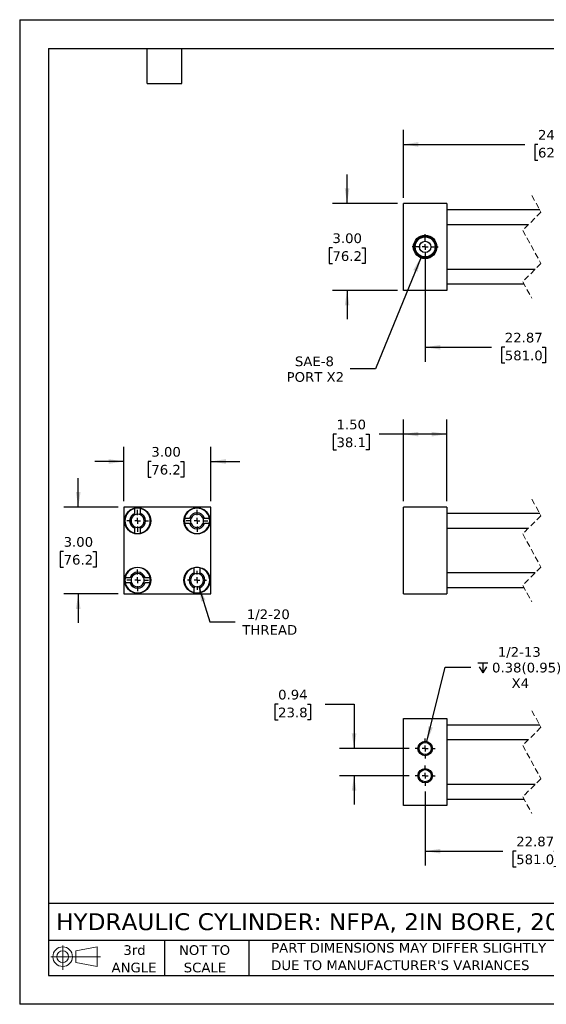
# Model space of a CAD drawing. Header units: inches. Extents: x 0 to 44, y 0 to 34.
# Tile 1 of 3: x 0 to 18.2, y 0 to 34. Entities that reach past the tile are written whole.
import ezdxf

# ---------------------------------------------------------------- set-up
doc = ezdxf.new("R2010")
doc.units = ezdxf.units.IN
doc.header["$LTSCALE"] = 4
doc.header["$MEASUREMENT"] = 0
for name, pattern in [('SLD-Center', [0.75, 0.6, -0.05, 0.05, -0.05]), ('SLD-Dashed', [0.075, 0.05, -0.025]), ('SLD-Solid', [0])]:
    doc.linetypes.add(name, pattern=pattern)
doc.layers.add('CENTER', color=40, linetype='SLD-Center')
doc.layers.add('SLD-DEFPOINTS', color=7, linetype='Continuous')
doc.layers.add('DIMENSIONS', color=140, linetype='SLD-Solid', lineweight=25)
doc.layers.add('TEXT', color=140, linetype='SLD-Solid', lineweight=25)
doc.styles.add('SLDTEXTSTYLE0', font='VERDANA.TTF')
doc.dimstyles.new('SLDDIMSTYLE0', dxfattribs={"dimtxt": 0.339844, "dimasz": 0.52, "dimexe": 0, "dimexo": 0.0625, "dimgap": 0.084961, "dimtad": 0, "dimtih": 1, "dimtoh": 1, "dimrnd": 1e-09, "dimzin": 4, "dimdsep": 46, "dimtxsty": 'SLDTEXTSTYLE0', "dimsah": 1, "dimcen": 0.09, "dimadec": 0, "dimazin": 1, "dimtfac": 1, "dimtofl": 0, "dimtmove": 0, "dimatfit": 3, "dimfxl": 0, "dimfrac": 2, "dimtolj": 1, "dimtzin": 12, "dimarcsym": 0})
doc.dimstyles.new('SLDDIMSTYLE1', dxfattribs={"dimtxt": 0.339844, "dimasz": 0.52, "dimexe": 0, "dimexo": 0.0625, "dimgap": 0.084961, "dimtad": 0, "dimtih": 1, "dimtoh": 1, "dimrnd": 1e-09, "dimzin": 12, "dimdsep": 46, "dimtxsty": 'SLDTEXTSTYLE0', "dimsah": 1, "dimcen": 0.09, "dimadec": 0, "dimazin": 3, "dimtfac": 1, "dimtofl": 0, "dimtmove": 0, "dimatfit": 3, "dimfxl": 0, "dimfrac": 2, "dimtolj": 1, "dimtzin": 12, "dimarcsym": 0})
doc.dimstyles.new('SLDDIMSTYLE3', dxfattribs={"dimtxt": 0.339844, "dimasz": 0.52, "dimexe": 0, "dimexo": 0.0625, "dimgap": 0.084961, "dimtad": 0, "dimtih": 1, "dimtoh": 1, "dimrnd": 1e-09, "dimzin": 4, "dimdsep": 46, "dimtxsty": 'SLDTEXTSTYLE0', "dimsah": 1, "dimcen": 0.09, "dimadec": 0, "dimazin": 1, "dimtfac": 1, "dimtmove": 0, "dimatfit": 0, "dimfxl": 0, "dimfrac": 2, "dimtolj": 1, "dimtzin": 12, "dimarcsym": 0})
doc.dimstyles.new('SLDDIMSTYLE4', dxfattribs={"dimtxt": 0.339844, "dimasz": 0.52, "dimexe": 0, "dimexo": 0.0625, "dimgap": 0.084961, "dimtad": 0, "dimtih": 1, "dimtoh": 1, "dimrnd": 1e-09, "dimdsep": 46, "dimtxsty": 'SLDTEXTSTYLE0', "dimsah": 1, "dimcen": 0.09, "dimadec": 0, "dimazin": 2, "dimtfac": 1, "dimtmove": 0, "dimatfit": 0, "dimfxl": 0, "dimfrac": 2, "dimtolj": 1, "dimtzin": 12, "dimarcsym": 0})
doc.dimstyles.new('SLDDIMSTYLE5', dxfattribs={"dimtxt": 0.339844, "dimasz": 0.52, "dimexe": 0, "dimexo": 0.0625, "dimgap": 0.084961, "dimtad": 0, "dimtih": 1, "dimtoh": 1, "dimrnd": 1e-09, "dimzin": 12, "dimdsep": 46, "dimtxsty": 'SLDTEXTSTYLE0', "dimsah": 1, "dimcen": 0, "dimadec": 0, "dimazin": 3, "dimtfac": 1, "dimtofl": 0, "dimtmove": 0, "dimatfit": 3, "dimfxl": 0, "dimfrac": 2, "dimtolj": 1, "dimtzin": 12, "dimarcsym": 0})
doc.dimstyles.new('SLDDIMSTYLE6', dxfattribs={"dimtxt": 0.339844, "dimasz": 0.52, "dimexe": 0, "dimexo": 0.0625, "dimgap": 0.084961, "dimtad": 0, "dimtih": 1, "dimtoh": 1, "dimrnd": 1e-09, "dimzin": 12, "dimdsep": 46, "dimtxsty": 'SLDTEXTSTYLE0', "dimsah": 1, "dimcen": 0, "dimadec": 0, "dimazin": 3, "dimtfac": 1, "dimtofl": 0, "dimtmove": 0, "dimatfit": 3, "dimfxl": 0, "dimfrac": 2, "dimtolj": 1, "dimtzin": 12, "dimarcsym": 0})

# ---------------------------------------------------------------- blocks, each defined once
blk = doc.blocks.new('Block11')
at = {"color": 7, "linetype": 'SLD-Solid', "lineweight": 18}
for p, q in [((0.408, 0.836), (0.408, 0)), ((0.863, 0.656), (1.602, 0.792)), ((1.602, 0.792), (1.602, 0.115)), ((0, 0.454), (1.712, 0.454)), ((0.863, 0.251), (0.863, 0.656)), ((0.863, 0.251), (1.602, 0.115))]:
    blk.add_line(p, q, dxfattribs=at)
for radius in [0.339, 0.202]:
    blk.add_circle((0.408, 0.454), radius, dxfattribs=at)
blk = doc.blocks.new('Block12')
at = {"layer": 'SLD-DEFPOINTS'}
blk.add_blockref('Block11', (0, 0), dxfattribs=at)
blk = doc.blocks.new('SW_NOTE_0_3')
at = {"layer": 'TEXT', "color": 0, "char_height": 0.33333, "attachment_point": 1, "style": 'SLDTEXTSTYLE0'}
for s, insert in [('PART DIMENSIONS MAY DIFFER SLIGHTLY ', (0, 0.423)), ("DUE TO MANUFACTURER'S VARIANCES", (0, -0.179))]:
    blk.add_mtext(s, dxfattribs=dict(at, insert=insert))
blk = doc.blocks.new('SW_NOTE_0_4')
at = {"layer": 'TEXT', "color": 0, "char_height": 0.3333, "attachment_point": 2, "style": 'SLDTEXTSTYLE0'}
for s, insert in [('NOT TO', (0.828, 0.423)), ('SCALE', (0.843, -0.179))]:
    blk.add_mtext(s, dxfattribs=dict(at, insert=insert))
blk = doc.blocks.new('SW_NOTE_0_5')
at = {"layer": 'TEXT', "color": 0, "char_height": 0.3333, "attachment_point": 2, "style": 'SLDTEXTSTYLE0'}
for s, insert in [('3rd', (0.365, 0.423)), ('ANGLE', (0.349, -0.179))]:
    blk.add_mtext(s, dxfattribs=dict(at, insert=insert))
blk = doc.blocks.new('_D')
at = {"layer": 'DIMENSIONS'}
for p, q in [((13.246, 17.37), (13.246, 20.19)), ((14.746, 17.37), (14.746, 20.19)), ((10.936, 19.69), (10.822, 19.69)), ((10.822, 19.69), (10.822, 19.15)), ((11.946, 19.69), (12.06, 19.69)), ((12.06, 19.69), (12.06, 19.15)), ((13.246, 19.69), (12.406, 19.69)), ((14.746, 19.69), (13.246, 19.69)), ((10.822, 19.15), (10.936, 19.15)), ((12.06, 19.15), (11.946, 19.15))]:
    blk.add_line(p, q, dxfattribs=at)
for points in [[(13.246, 19.69), (13.766, 19.61), (13.766, 19.77)], [(14.746, 19.69), (14.226, 19.77), (14.226, 19.61)]]:
    blk.add_solid(points, dxfattribs=at)
at = {"layer": 'DIMENSIONS', "char_height": 0.3333, "attachment_point": 1, "style": 'SLDTEXTSTYLE0'}
for s, insert in [('1.50', (10.936, 20.189)), ('38.1', (10.936, 19.573))]:
    blk.add_mtext(s, dxfattribs=dict(at, insert=insert))
blk = doc.blocks.new('_D_8')
at = {"layer": 'DIMENSIONS'}
for p, q in [((3.596, 17.37), (3.596, 19.245)), ((6.596, 17.37), (6.596, 19.245)), ((3.596, 18.745), (2.596, 18.745)), ((4.544, 18.745), (4.43, 18.745)), ((4.43, 18.745), (4.43, 18.205)), ((5.554, 18.745), (5.668, 18.745)), ((5.668, 18.745), (5.668, 18.205)), ((6.596, 18.745), (7.596, 18.745)), ((4.43, 18.205), (4.544, 18.205)), ((5.668, 18.205), (5.554, 18.205))]:
    blk.add_line(p, q, dxfattribs=at)
for points in [[(3.596, 18.745), (3.076, 18.825), (3.076, 18.665)], [(6.596, 18.745), (7.116, 18.665), (7.116, 18.825)]]:
    blk.add_solid(points, dxfattribs=at)
at = {"layer": 'DIMENSIONS', "char_height": 0.3333, "attachment_point": 1, "style": 'SLDTEXTSTYLE0'}
for s, insert in [('3.00', (4.544, 19.245)), ('76.2', (4.544, 18.628))]:
    blk.add_mtext(s, dxfattribs=dict(at, insert=insert))
blk = doc.blocks.new('_D_9')
at = {"layer": 'DIMENSIONS'}
for p, q in [((2.021, 17.17), (2.021, 18.17)), ((3.396, 17.17), (1.521, 17.17)), ((1.516, 15.636), (1.402, 15.636)), ((1.402, 15.636), (1.402, 15.096)), ((2.526, 15.636), (2.64, 15.636)), ((2.64, 15.636), (2.64, 15.096)), ((1.402, 15.096), (1.516, 15.096)), ((2.64, 15.096), (2.526, 15.096)), ((3.396, 14.17), (1.521, 14.17)), ((2.021, 14.17), (2.021, 13.17))]:
    blk.add_line(p, q, dxfattribs=at)
for points in [[(2.021, 17.17), (2.101, 17.69), (1.941, 17.69)], [(2.021, 14.17), (1.941, 13.65), (2.101, 13.65)]]:
    blk.add_solid(points, dxfattribs=at)
at = {"layer": 'DIMENSIONS', "char_height": 0.3333, "attachment_point": 1, "style": 'SLDTEXTSTYLE0'}
for s, insert in [('3.00', (1.516, 16.135)), ('76.2', (1.516, 15.519))]:
    blk.add_mtext(s, dxfattribs=dict(at, insert=insert))
blk = doc.blocks.new('_D_10')
at = {"layer": 'DIMENSIONS'}
for p, q in [((6.187, 14.429), (6.56, 13.213)), ((6.56, 13.213), (7.435, 13.213))]:
    blk.add_line(p, q, dxfattribs=at)
blk.add_solid([(6.187, 14.429), (6.263, 13.908), (6.416, 13.955)], dxfattribs=at)
at = {"layer": 'DIMENSIONS', "char_height": 0.3333, "attachment_point": 1, "style": 'SLDTEXTSTYLE0'}
for s, insert in [('1/2-20', (7.84, 13.636)), ('THREAD', (7.685, 13.096))]:
    blk.add_mtext(s, dxfattribs=dict(at, insert=insert))
blk = doc.blocks.new('SW_CENTERMARKSYMBOL_0')
at = {"layer": 'CENTER', "color": 0}
for p, q in [((0, 0.2), (0, 0.375)), ((-0.2, 0), (-0.375, 0)), ((0, 0), (-0.1, 0)), ((0, 0), (0, 0.1)), ((0, 0), (0, -0.1)), ((0, 0), (0.1, 0)), ((0.2, 0), (0.375, 0)), ((0, -0.2), (0, -0.375))]:
    blk.add_line(p, q, dxfattribs=at)
blk = doc.blocks.new('SW_CENTERMARKSYMBOL_1')
at = {"layer": 'CENTER', "color": 0}
for p, q in [((-0.2, 0), (-0.32655, 0)), ((0, 0), (-0.1, 0)), ((0, 0.2), (0, 0.32655)), ((0, 0), (0, 0.1)), ((0, 0), (0, -0.1)), ((0, 0), (0.1, 0)), ((0.2, 0), (0.32655, 0)), ((0, -0.2), (0, -0.32655))]:
    blk.add_line(p, q, dxfattribs=at)
blk = doc.blocks.new('SW_CENTERMARKSYMBOL_2')
at = {"layer": 'CENTER', "color": 0}
for p, q in [((0, 0.2), (0, 0.375)), ((-0.2, 0), (-0.375, 0)), ((0, 0), (-0.1, 0)), ((0, 0), (0, 0.1)), ((0, 0), (0, -0.1)), ((0, 0), (0.1, 0)), ((0.2, 0), (0.375, 0)), ((0, -0.2), (0, -0.375))]:
    blk.add_line(p, q, dxfattribs=at)
blk = doc.blocks.new('SW_CENTERMARKSYMBOL_3')
at = {"layer": 'CENTER', "color": 0}
for p, q in [((0, 0.2), (0, 0.375)), ((-0.2, 0), (-0.375, 0)), ((0, 0), (-0.1, 0)), ((0, 0), (0, 0.1)), ((0, 0), (0, -0.1)), ((0, 0), (0.1, 0)), ((0.2, 0), (0.375, 0)), ((0, -0.2), (0, -0.375))]:
    blk.add_line(p, q, dxfattribs=at)
blk = doc.blocks.new('_D_13')
at = {"layer": 'DIMENSIONS'}
for p, q in [((13.996, 25.954), (13.996, 22.189)), ((21.942, 25.954), (21.942, 22.189)), ((21.071, 22.912), (20.849, 22.467)), ((21.182, 22.689), (21.071, 22.912)), ((13.996, 22.689), (16.285, 22.689)), ((16.745, 22.689), (16.631, 22.689)), ((16.631, 22.689), (16.631, 22.149)), ((18.038, 22.689), (18.152, 22.689)), ((18.152, 22.689), (18.152, 22.149)), ((20.738, 22.689), (18.498, 22.689)), ((20.849, 22.467), (20.738, 22.689)), ((21.942, 22.689), (21.182, 22.689)), ((16.631, 22.149), (16.745, 22.149)), ((18.152, 22.149), (18.038, 22.149))]:
    blk.add_line(p, q, dxfattribs=at)
for points in [[(13.996, 22.689), (14.516, 22.609), (14.516, 22.769)], [(21.942, 22.689), (21.422, 22.769), (21.422, 22.609)]]:
    blk.add_solid(points, dxfattribs=at)
at = {"layer": 'DIMENSIONS', "char_height": 0.3333, "attachment_point": 1, "style": 'SLDTEXTSTYLE0'}
for s, insert in [('22.87', (16.745, 23.189)), ('581.0', (16.745, 22.573))]:
    blk.add_mtext(s, dxfattribs=dict(at, insert=insert))
blk = doc.blocks.new('_D_14')
at = {"layer": 'DIMENSIONS'}
for p, q in [((11.301, 27.654), (11.301, 28.654)), ((13.046, 27.654), (10.801, 27.654)), ((10.796, 26.121), (10.681, 26.121)), ((10.681, 26.121), (10.681, 25.581)), ((11.805, 26.121), (11.92, 26.121)), ((11.92, 26.121), (11.92, 25.581)), ((10.681, 25.581), (10.796, 25.581)), ((11.92, 25.581), (11.805, 25.581)), ((13.046, 24.654), (10.801, 24.654)), ((11.301, 24.654), (11.301, 23.654))]:
    blk.add_line(p, q, dxfattribs=at)
for points in [[(11.301, 27.654), (11.381, 28.174), (11.221, 28.174)], [(11.301, 24.654), (11.221, 24.134), (11.381, 24.134)]]:
    blk.add_solid(points, dxfattribs=at)
at = {"layer": 'DIMENSIONS', "char_height": 0.3333, "attachment_point": 1, "style": 'SLDTEXTSTYLE0'}
for s, insert in [('3.00', (10.796, 26.621)), ('76.2', (10.796, 26.005))]:
    blk.add_mtext(s, dxfattribs=dict(at, insert=insert))
blk = doc.blocks.new('_D_15')
at = {"layer": 'DIMENSIONS'}
for p, q in [((13.246, 27.854), (13.246, 30.193)), ((22.942, 27.854), (22.942, 30.193)), ((13.246, 29.693), (17.431, 29.693)), ((17.891, 29.693), (17.777, 29.693)), ((17.777, 29.693), (17.777, 29.153)), ((19.184, 29.693), (19.298, 29.693)), ((19.298, 29.693), (19.298, 29.153)), ((19.801, 29.693), (19.644, 29.693)), ((19.912, 29.471), (19.801, 29.693)), ((20.134, 29.915), (19.912, 29.471)), ((20.245, 29.693), (20.134, 29.915)), ((22.942, 29.693), (20.245, 29.693)), ((17.777, 29.153), (17.891, 29.153)), ((19.298, 29.153), (19.184, 29.153))]:
    blk.add_line(p, q, dxfattribs=at)
for points in [[(13.246, 29.693), (13.766, 29.613), (13.766, 29.773)], [(22.942, 29.693), (22.422, 29.773), (22.422, 29.613)]]:
    blk.add_solid(points, dxfattribs=at)
at = {"layer": 'DIMENSIONS', "char_height": 0.3333, "attachment_point": 1, "style": 'SLDTEXTSTYLE0'}
for s, insert in [('24.62', (17.891, 30.192)), ('625.5', (17.891, 29.576))]:
    blk.add_mtext(s, dxfattribs=dict(at, insert=insert))
blk = doc.blocks.new('_D_17')
at = {"layer": 'DIMENSIONS'}
for p, q in [((13.854, 25.803), (12.283, 21.947)), ((12.283, 21.947), (11.408, 21.947))]:
    blk.add_line(p, q, dxfattribs=at)
blk.add_solid([(13.854, 25.803), (13.583, 25.352), (13.732, 25.291)], dxfattribs=at)
at = {"layer": 'DIMENSIONS', "char_height": 0.3333, "attachment_point": 1, "style": 'SLDTEXTSTYLE0'}
for s, insert in [('SAE-8', (9.5, 22.37)), ('PORT X2', (9.214, 21.83))]:
    blk.add_mtext(s, dxfattribs=dict(at, insert=insert))
blk = doc.blocks.new('SW_CENTERMARKSYMBOL_5')
at = {"layer": 'CENTER', "color": 0}
for p, q in [((0, 0.2), (0, 0.444)), ((-0.2, 0), (-0.444, 0)), ((0, 0), (-0.1, 0)), ((0, 0), (0, 0.1)), ((0, 0), (0, -0.1)), ((0, 0), (0.1, 0)), ((0.2, 0), (0.444, 0)), ((0, -0.2), (0, -0.444))]:
    blk.add_line(p, q, dxfattribs=at)
blk = doc.blocks.new('_D_18')
at = {"layer": 'DIMENSIONS'}
for p, q in [((21.942, 7.695), (21.942, 4.789)), ((13.996, 7.345), (13.996, 4.789)), ((19.002, 5.512), (18.891, 5.289)), ((19.225, 5.067), (19.002, 5.512)), ((13.996, 5.289), (16.678, 5.289)), ((17.139, 5.289), (17.025, 5.289)), ((17.025, 5.289), (17.025, 4.749)), ((18.432, 5.289), (18.546, 5.289)), ((18.546, 5.289), (18.546, 4.749)), ((18.891, 5.289), (18.892, 5.289)), ((19.336, 5.289), (19.225, 5.067)), ((21.942, 5.289), (19.336, 5.289)), ((17.025, 4.749), (17.139, 4.749)), ((18.546, 4.749), (18.432, 4.749))]:
    blk.add_line(p, q, dxfattribs=at)
for points in [[(13.996, 5.289), (14.516, 5.209), (14.516, 5.369)], [(21.942, 5.289), (21.422, 5.369), (21.422, 5.209)]]:
    blk.add_solid(points, dxfattribs=at)
at = {"layer": 'DIMENSIONS', "char_height": 0.3333, "attachment_point": 1, "style": 'SLDTEXTSTYLE0'}
for s, insert in [('22.87', (17.139, 5.789)), ('581.0', (17.139, 5.173))]:
    blk.add_mtext(s, dxfattribs=dict(at, insert=insert))
blk = doc.blocks.new('_D_20')
at = {"layer": 'DIMENSIONS'}
for p, q in [((8.92, 10.362), (8.806, 10.362)), ((8.806, 10.362), (8.806, 9.822)), ((9.93, 10.362), (10.044, 10.362)), ((10.044, 10.362), (10.044, 9.822)), ((10.542, 10.362), (11.542, 10.362)), ((11.542, 10.362), (11.542, 8.833)), ((8.806, 9.822), (8.92, 9.822)), ((10.044, 9.822), (9.93, 9.822)), ((13.446, 8.833), (11.042, 8.833)), ((13.446, 7.895), (11.042, 7.895)), ((11.542, 7.895), (11.542, 6.895))]:
    blk.add_line(p, q, dxfattribs=at)
for points in [[(11.542, 8.833), (11.622, 9.353), (11.462, 9.353)], [(11.542, 7.895), (11.462, 7.375), (11.622, 7.375)]]:
    blk.add_solid(points, dxfattribs=at)
at = {"layer": 'DIMENSIONS', "char_height": 0.3333, "attachment_point": 1, "style": 'SLDTEXTSTYLE0'}
for s, insert in [('0.94', (8.92, 10.861)), ('23.8', (8.92, 10.245))]:
    blk.add_mtext(s, dxfattribs=dict(at, insert=insert))
blk = doc.blocks.new('SW_SYMBOL_HOLE_DEPTH')
at = {"layer": 'DIMENSIONS', "color": 0}
for p, q in [((0, 138), (126, 138)), ((63, 138), (63, 12)), ((16, 87), (63, 12)), ((110, 87), (63, 12))]:
    blk.add_line(p, q, dxfattribs=at)
blk = doc.blocks.new('_D_21')
at = {"layer": 'DIMENSIONS'}
for p, q in [((14.057, 9.076), (14.692, 11.641)), ((14.692, 11.641), (15.567, 11.641))]:
    blk.add_line(p, q, dxfattribs=at)
blk.add_solid([(14.057, 9.076), (14.259, 9.561), (14.104, 9.6)], dxfattribs=at)
at = {"layer": 'DIMENSIONS', "xscale": 0.002688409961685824, "yscale": 0.002688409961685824, "zscale": 0.002688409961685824}
blk.add_blockref('SW_SYMBOL_HOLE_DEPTH', (15.817, 11.416), dxfattribs=at)
at = {"layer": 'DIMENSIONS', "char_height": 0.3333, "attachment_point": 1, "style": 'SLDTEXTSTYLE0'}
for s, insert in [('1/2-13', (16.504, 12.334)), ('0.38(0.95)', (16.303, 11.794)), ('X4', (16.978, 11.254))]:
    blk.add_mtext(s, dxfattribs=dict(at, insert=insert))
blk = doc.blocks.new('SW_CENTERMARKSYMBOL_8')
at = {"layer": 'CENTER', "color": 0}
for p, q in [((0, 0.2), (0, 0.35)), ((-0.2, 0), (-0.35, 0)), ((0, 0), (-0.1, 0)), ((0, 0), (0, 0.1)), ((0, 0), (0, -0.1)), ((0, 0), (0.1, 0)), ((0.2, 0), (0.35, 0)), ((0, -0.2), (0, -0.35))]:
    blk.add_line(p, q, dxfattribs=at)
blk = doc.blocks.new('SW_CENTERMARKSYMBOL_9')
at = {"layer": 'CENTER', "color": 0}
for p, q in [((0, 0.2), (0, 0.35)), ((-0.2, 0), (-0.35, 0)), ((0, 0), (-0.1, 0)), ((0, 0), (0, 0.1)), ((0, 0), (0, -0.1)), ((0, 0), (0.1, 0)), ((0.2, 0), (0.35, 0)), ((0, -0.2), (0, -0.35))]:
    blk.add_line(p, q, dxfattribs=at)

msp = doc.modelspace()

# ---------------------------------------------------------------- linework, layer by layer
at = {"color": 7, "linetype": 'SLD-Solid'}
for p, q in [((0, 34), (0, 0)), ((0, 34), (44, 34)), ((44, 0), (0, 0))]:
    msp.add_line(p, q, dxfattribs=at)
at = {"color": 7, "linetype": 'SLD-Dashed', "lineweight": 18}
for p, q in [((17.678, 27.929), (17.993, 27.356)), ((17.993, 27.356), (17.363, 26.726)), ((17.363, 26.726), (17.993, 25.581)), ((17.993, 25.581), (17.363, 24.951)), ((17.363, 24.951), (17.678, 24.379)), ((17.678, 17.445), (17.993, 16.873)), ((17.993, 16.873), (17.363, 16.243)), ((17.363, 16.243), (17.993, 15.098)), ((17.993, 15.098), (17.363, 14.468)), ((17.363, 14.468), (17.678, 13.895)), ((17.678, 10.139), (17.993, 9.567)), ((17.993, 9.567), (17.363, 8.937)), ((17.363, 8.937), (17.993, 7.792)), ((17.993, 7.792), (17.363, 7.162)), ((17.363, 7.162), (17.678, 6.589))]:
    msp.add_line(p, q, dxfattribs=at)
for p, q in [((13.246, 24.654), (13.246, 27.654)), ((14.746, 27.654), (13.246, 27.654)), ((14.746, 27.654), (14.746, 24.654)), ((17.953, 27.429), (14.746, 27.429)), ((14.746, 26.929), (17.565, 26.929)), ((13.809, 26.099), (13.809, 26.209)), ((17.79, 25.379), (14.746, 25.379)), ((14.746, 24.879), (17.403, 24.879)), ((14.746, 24.654), (13.246, 24.654)), ((6.596, 17.17), (3.596, 17.17)), ((3.596, 17.17), (3.596, 14.17)), ((3.977, 16.954), (3.977, 17.123)), ((4.164, 17.123), (4.164, 16.954)), ((6.596, 14.17), (6.596, 17.17)), ((13.246, 14.17), (13.246, 17.17)), ((14.746, 17.17), (13.246, 17.17)), ((14.746, 17.17), (14.746, 14.17)), ((5.693, 16.789), (5.862, 16.789)), ((6.379, 16.789), (6.548, 16.789)), ((17.953, 16.945), (14.746, 16.945)), ((3.977, 16.268), (3.977, 16.437)), ((4.164, 16.437), (4.164, 16.268)), ((5.862, 16.602), (5.693, 16.602)), ((6.548, 16.602), (6.379, 16.602)), ((14.746, 16.445), (17.565, 16.445)), ((6.027, 14.904), (6.027, 15.073)), ((6.214, 15.073), (6.214, 14.904)), ((3.643, 14.739), (3.812, 14.739)), ((4.329, 14.739), (4.498, 14.739)), ((17.79, 14.895), (14.746, 14.895)), ((3.812, 14.552), (3.643, 14.552)), ((4.498, 14.552), (4.329, 14.552)), ((6.027, 14.218), (6.027, 14.387)), ((6.214, 14.387), (6.214, 14.218)), ((14.746, 14.395), (17.403, 14.395)), ((3.596, 14.17), (6.596, 14.17)), ((13.246, 14.17), (14.746, 14.17)), ((13.246, 6.864), (13.246, 9.864)), ((13.246, 9.864), (14.746, 9.864)), ((14.746, 9.864), (14.746, 6.864)), ((17.953, 9.639), (14.746, 9.639)), ((14.746, 9.139), (17.565, 9.139)), ((17.79, 7.589), (14.746, 7.589)), ((14.746, 6.864), (13.246, 6.864)), ((14.746, 7.089), (17.403, 7.089))]:
    msp.add_line(p, q)
for centre, radius in [((13.996, 26.154), 0.405), ((13.996, 26.154), 0.379), ((13.996, 26.154), 0.344), ((13.996, 26.154), 0.195), ((4.071, 16.695), 0.453), ((6.121, 16.695), 0.453), ((4.071, 14.645), 0.453), ((6.121, 14.645), 0.453), ((13.996, 8.833), 0.25), ((13.996, 8.833), 0.211), ((13.996, 7.895), 0.25), ((13.996, 7.895), 0.211)]:
    msp.add_circle(centre, radius)
for centre, radius, start, end in [((4.071, 16.695), 0.438, 102.3736, 257.6264), ((4.071, 16.695), 0.438, 77.6264, 102.3736), ((4.071, 16.695), 0.438, 282.3736, 77.6264), ((6.121, 16.695), 0.437, 12.3736, 167.6264), ((4.071, 16.695), 0.275, 109.9323, 250.0677), ((4.071, 16.695), 0.227, 114.4448, 245.5552), ((4.071, 16.695), 0.227, 65.5552, 114.4448), ((4.071, 16.695), 0.275, 289.9323, 70.0677), ((4.071, 16.695), 0.227, 294.4448, 65.5552), ((6.121, 16.695), 0.437, 167.6264, 192.3736), ((6.121, 16.695), 0.275, 19.9323, 160.0677), ((6.121, 16.695), 0.227, 155.5552, 204.4448), ((6.121, 16.695), 0.227, 24.4448, 155.5552), ((6.121, 16.695), 0.227, 335.5552, 24.4448), ((6.121, 16.695), 0.438, 347.6264, 12.3736), ((4.071, 16.695), 0.227, 245.5552, 294.4448), ((6.121, 16.695), 0.438, 192.3736, 347.6264), ((6.121, 16.695), 0.275, 199.9323, 340.0677), ((6.121, 16.695), 0.227, 204.4448, 335.5552), ((4.071, 16.695), 0.438, 257.6264, 282.3736), ((4.071, 14.645), 0.438, 12.3736, 167.6264), ((6.121, 14.645), 0.438, 102.3736, 257.6264), ((6.121, 14.645), 0.438, 77.6264, 102.3736), ((6.121, 14.645), 0.438, 282.3736, 77.6264), ((4.071, 14.645), 0.438, 167.6264, 192.3736), ((4.071, 14.645), 0.275, 19.9323, 160.0677), ((4.071, 14.645), 0.227, 155.5552, 204.4448), ((4.071, 14.645), 0.227, 24.4448, 155.5552), ((4.071, 14.645), 0.227, 335.5552, 24.4448), ((4.071, 14.645), 0.438, 347.6264, 12.3736), ((6.121, 14.645), 0.275, 109.9323, 250.0677), ((6.121, 14.645), 0.227, 114.4448, 245.5552), ((6.121, 14.645), 0.227, 65.5552, 114.4448), ((6.121, 14.645), 0.275, 289.9323, 70.0677), ((6.121, 14.645), 0.227, 294.4448, 65.5552), ((4.071, 14.645), 0.437, 192.3736, 347.6264), ((4.071, 14.645), 0.275, 199.9323, 340.0677), ((4.071, 14.645), 0.227, 204.4448, 335.5552), ((6.121, 14.645), 0.227, 245.5552, 294.4448), ((6.121, 14.645), 0.437, 257.6264, 282.3736)]:
    msp.add_arc(centre, radius, start, end)
for points in [[(3.977, 16.902), (3.977, 16.919), (3.977, 16.937), (3.977, 16.954)], [(4.164, 16.902), (4.164, 16.919), (4.164, 16.937), (4.164, 16.954)], [(5.914, 16.789), (5.897, 16.789), (5.879, 16.789), (5.862, 16.789)], [(6.327, 16.789), (6.344, 16.789), (6.362, 16.789), (6.379, 16.789)], [(3.977, 16.489), (3.977, 16.472), (3.977, 16.454), (3.977, 16.437)], [(4.164, 16.437), (4.164, 16.454), (4.164, 16.472), (4.164, 16.489)], [(5.862, 16.602), (5.879, 16.602), (5.897, 16.602), (5.914, 16.602)], [(6.327, 16.602), (6.344, 16.602), (6.362, 16.602), (6.379, 16.602)], [(3.864, 14.739), (3.847, 14.739), (3.829, 14.739), (3.812, 14.739)], [(4.329, 14.739), (4.312, 14.739), (4.294, 14.739), (4.277, 14.739)], [(6.027, 14.904), (6.027, 14.887), (6.027, 14.869), (6.027, 14.852)], [(6.214, 14.852), (6.214, 14.869), (6.214, 14.887), (6.214, 14.904)], [(3.864, 14.552), (3.847, 14.552), (3.829, 14.552), (3.812, 14.552)], [(4.277, 14.552), (4.294, 14.552), (4.312, 14.552), (4.329, 14.552)], [(6.027, 14.439), (6.027, 14.422), (6.027, 14.404), (6.027, 14.387)], [(6.214, 14.439), (6.214, 14.422), (6.214, 14.404), (6.214, 14.387)]]:
    msp.add_open_spline(points, degree=3)
at = {"layer": 'TEXT'}
for p, q in [((1, 33), (43, 33)), ((1, 33), (1, 1)), ((4.4, 31.8), (4.4, 33)), ((5.6, 31.8), (5.6, 33)), ((4.4, 31.8), (5.6, 31.8)), ((43, 3.484), (1, 3.484)), ((43, 2.2), (1, 2.2)), ((5, 2.2), (5, 1)), ((7.907, 2.2), (7.907, 1)), ((1, 1), (43, 1))]:
    msp.add_line(p, q, dxfattribs=at)

# ---------------------------------------------------------------- block references
at = {"layer": 'CENTER'}
for name, p in [('SW_CENTERMARKSYMBOL_5', (13.996, 26.154)), ('SW_CENTERMARKSYMBOL_3', (4.071, 16.695)), ('SW_CENTERMARKSYMBOL_2', (6.121, 16.695)), ('SW_CENTERMARKSYMBOL_0', (4.071, 14.645)), ('SW_CENTERMARKSYMBOL_1', (6.121, 14.645)), ('SW_CENTERMARKSYMBOL_9', (13.996, 8.833)), ('SW_CENTERMARKSYMBOL_8', (13.996, 7.895))]:
    msp.add_blockref(name, p, dxfattribs=at)
at = {"layer": 'SLD-DEFPOINTS'}
msp.add_blockref('Block12', (1.077, 1.19), dxfattribs=at)
at = {"layer": 'TEXT'}
for name, p in [('SW_NOTE_0_5', (3.598, 1.617)), ('SW_NOTE_0_4', (5.552, 1.617)), ('SW_NOTE_0_3', (8.68, 1.696))]:
    msp.add_blockref(name, p, dxfattribs=at)

# ---------------------------------------------------------------- texts
at = {"layer": 'TEXT', "insert": (1.254, 3.145), "char_height": 0.58333, "attachment_point": 1, "style": 'SLDTEXTSTYLE0'}
msp.add_mtext('HYDRAULIC CYLINDER: NFPA, 2IN BORE, 20IN STROKE', dxfattribs=at)

# ---------------------------------------------------------------- dimensions: what is measured, and where the dimension line sits
at = {"layer": 'DIMENSIONS'}
for base, p1, p2, text, picture, middle in [((22.942, 29.693), (13.246, 27.654), (22.942, 27.654), '24.62', '_D_15', (18.537, 29.693)), ((13.996, 22.689), (21.942, 26.154), (13.996, 26.154), '22.87', '_D_13', (17.392, 22.689))]:
    dim = msp.add_linear_dim(base=base, p1=p1, p2=p2, text=text, dimstyle='SLDDIMSTYLE1', dxfattribs=at)
    dim.commit()
    dim.dimension.update_dxf_attribs({"geometry": picture, "text_midpoint": middle, "dimtype": 160})
for base, p1, p2, dimstyle, picture, middle in [((11.301, 27.654), (13.246, 24.654), (13.246, 27.654), 'SLDDIMSTYLE3', '_D_14', (11.301, 26.121)), ((2.021, 14.17), (3.596, 17.17), (3.596, 14.17), 'SLDDIMSTYLE3', '_D_9', (2.021, 15.636)), ((11.542, 7.895), (13.646, 8.833), (13.646, 7.895), 'SLDDIMSTYLE4', '_D_20', (11.542, 10.362))]:
    dim = msp.add_linear_dim(base=base, p1=p1, p2=p2, angle=90, dimstyle=dimstyle, dxfattribs=at)
    dim.commit()
    dim.dimension.update_dxf_attribs({"geometry": picture, "text_midpoint": middle, "dimtype": 160})
for p1, p2, text, picture, middle in [((14.139, 26.505), (13.854, 25.803), 'SAE-8\\PPORT X2', '_D_17', (10.186, 21.947)), ((13.936, 8.591), (14.057, 9.076), '1/2-13\\P{\\fGDT;x}0.38(0.95)\\PX4', '_D_21', (17.272, 11.641))]:
    dim = msp.add_diameter_dim_2p(p1=p1, p2=p2, text=text, dimstyle='SLDDIMSTYLE6', override={"dimpost": '<>'}, dxfattribs=at)
    dim.commit()
    dim.dimension.update_dxf_attribs({"geometry": picture, "text_midpoint": middle, "dimtype": 163})
for base, p1, p2, dimstyle, picture, middle in [((13.246, 19.69), (14.746, 17.17), (13.246, 17.17), 'SLDDIMSTYLE0', '_D', (11.441, 19.69)), ((3.596, 18.745), (6.596, 17.17), (3.596, 17.17), 'SLDDIMSTYLE3', '_D_8', (5.049, 18.745))]:
    dim = msp.add_linear_dim(base=base, p1=p1, p2=p2, dimstyle=dimstyle, dxfattribs=at)
    dim.commit()
    dim.dimension.update_dxf_attribs({"geometry": picture, "text_midpoint": middle, "dimtype": 160})
dim = msp.add_radius_dim(center=(6.121, 14.645), mpoint=(6.187, 14.429), text='1/2-20\\PTHREAD', dimstyle='SLDDIMSTYLE5', dxfattribs=at)
dim.commit()
dim.dimension.update_dxf_attribs({"geometry": '_D_10', "text_midpoint": (8.607, 13.213), "dimtype": 164})
dim = msp.add_linear_dim(base=(21.942, 5.289), p1=(13.996, 7.545), p2=(21.942, 7.895), angle=0, text='22.87', dimstyle='SLDDIMSTYLE1', dxfattribs=at)
dim.commit()
dim.dimension.update_dxf_attribs({"geometry": '_D_18', "text_midpoint": (17.785, 5.289), "dimtype": 160})

doc.saveas('drawing.dxf')
